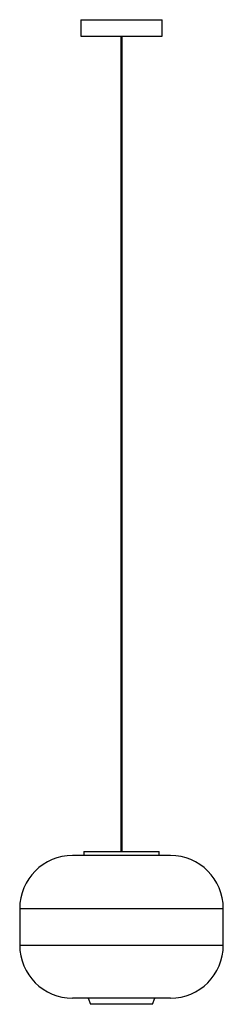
# Paper-space layout '_Izquierda' of a CAD drawing. Header units: millimetres. Extents: x -250 to 250, y -190 to 2225.
import ezdxf

# ---------------------------------------------------------------- set-up
doc = ezdxf.new("R2010")
doc.units = ezdxf.units.MM

psp = doc.layouts.new('_Izquierda')

# ---------------------------------------------------------------- linework, layer by layer
at = {"color": 7, "linetype": 'Continuous', "lineweight": 25}
for p, q in [((-100, 2225), (-100, 2185)), ((-100, 2225), (100, 2225)), ((100, 2185), (100, 2225)), ((-100, 2185), (100, 2185)), ((-1, 2185), (-1, 185)), ((1, 185), (1, 2185)), ((120, 175), (-120, 175)), ((-92.5, 185), (-92.5, 175)), ((-92.5, 185), (92.5, 185)), ((92.5, 175), (92.5, 185)), ((-250, 45), (-250, -45)), ((-250, 45), (250, 45)), ((250, -45), (250, 45)), ((-250, -45), (250, -45)), ((120, -175), (-120, -175)), ((-81.6, -175), (-76.1, -190)), ((76.1, -190), (-76.1, -190)), ((76.1, -190), (81.6, -175))]:
    psp.add_line(p, q, dxfattribs=at)
for centre, radius, start, end in [((-120, 45), 130, 90, 180), ((-1, 184.2), 0.943, 92.4371, 124.9405), ((1, 184.2), 0.943, 55.0595, 87.5629), ((120, 45), 130, 0, 90), ((-120, -45), 130, 180, 270), ((120, -45), 130, 270, 0)]:
    psp.add_arc(centre, radius, start, end, dxfattribs=at)
for points, knots in [([(-1.5, 2185), (-1.5, 2181.4), (-1.5, 2174.6), (-1.5, 2164.9), (-1.5, 2156), (-1.5, 2148.1), (-1.5, 2141.1), (-1.5, 2135), (-1.5, 2129.9), (-1.5, 2125.2), (-1.5, 2120.7), (-1.5, 2116.2), (-1.5, 2106.1), (-1.5, 2090.5), (-1.5, 2068.1), (-1.5, 2044.3), (-1.5, 2019.1), (-1.5, 1987.4), (-1.5, 1949.2), (-1.5, 1904.5), (-1.5, 1864.6), (-1.5, 1829.6), (-1.5, 1799.6), (-1.5, 1769.4), (-1.5, 1739.3), (-1.5, 1709.2), (-1.5, 1679.2), (-1.5, 1649.1), (-1.5, 1617.6), (-1.5, 1584.6), (-1.5, 1550.2), (-1.5, 1515.8), (-1.5, 1481.4), (-1.5, 1447.1), (-1.5, 1412.8), (-1.5, 1377.3), (-1.5, 1340.6), (-1.5, 1302.8), (-1.5, 1264.9), (-1.5, 1227.1), (-1.5, 1184.8), (-1.5, 1138.1), (-1.5, 1087.1), (-1.5, 1036), (-1.5, 985), (-1.5, 933.9), (-1.5, 883.8), (-1.5, 834.6), (-1.5, 786.4), (-1.5, 738.3), (-1.5, 690.1), (-1.5, 642), (-1.5, 593.8), (-1.5, 545.7), (-1.5, 497.5), (-1.5, 449.3), (-1.5, 405.4), (-1.5, 365.8), (-1.5, 330.5), (-1.5, 302.6), (-1.5, 282.5), (-1.5, 272.8), (-1.5, 266.3), (-1.5, 262.7), (-1.5, 259.1), (-1.5, 255.4), (-1.5, 250.7), (-1.5, 244.8), (-1.5, 237.4), (-1.5, 229), (-1.5, 219.5), (-1.5, 209), (-1.5, 197.3), (-1.5, 189.2), (-1.5, 185)], [0, 0, 0, 0, 0.005384, 0.010295, 0.014738, 0.018717, 0.022236, 0.025296, 0.027763, 0.029998, 0.032251, 0.034526, 0.036822, 0.047299, 0.057856, 0.070427, 0.083001, 0.095576, 0.118035, 0.140495, 0.162954, 0.177991, 0.193025, 0.208055, 0.223085, 0.238123, 0.253167, 0.26821, 0.283246, 0.300425, 0.317606, 0.33479, 0.351976, 0.369163, 0.38635, 0.403537, 0.422441, 0.441342, 0.460243, 0.479144, 0.498046, 0.523563, 0.549081, 0.574599, 0.600116, 0.625633, 0.651149, 0.675205, 0.699262, 0.723321, 0.74738, 0.771439, 0.795498, 0.819558, 0.843616, 0.867674, 0.891731, 0.909372, 0.927012, 0.944651, 0.951147, 0.957309, 0.959156, 0.960961, 0.962723, 0.96451, 0.966598, 0.969743, 0.973428, 0.977653, 0.982421, 0.987733, 0.993592, 1, 1, 1, 1]), ([(1.5, 185), (1.5, 189.2), (1.5, 197.2), (1.5, 208.6), (1.5, 218.6), (1.5, 227.3), (1.5, 234.4), (1.5, 240), (1.5, 244.6), (1.5, 249.1), (1.5, 253.6), (1.5, 263.6), (1.5, 279.2), (1.5, 305.7), (1.5, 337.9), (1.5, 378.1), (1.5, 420.7), (1.5, 465.7), (1.5, 515.7), (1.5, 570.8), (1.5, 631), (1.5, 691.2), (1.5, 749.2), (1.5, 805.1), (1.5, 858.9), (1.5, 912.7), (1.5, 966.5), (1.5, 1020.2), (1.5, 1073.9), (1.5, 1127.6), (1.5, 1178), (1.5, 1225.1), (1.5, 1269), (1.5, 1312.8), (1.5, 1356.5), (1.5, 1400.3), (1.5, 1444), (1.5, 1483.1), (1.5, 1517.7), (1.5, 1547.8), (1.5, 1577.9), (1.5, 1608.1), (1.5, 1638.2), (1.5, 1668.2), (1.5, 1698.3), (1.5, 1727.3), (1.5, 1755.3), (1.5, 1782.3), (1.5, 1809.3), (1.5, 1836.2), (1.5, 1865.9), (1.5, 1898.3), (1.5, 1933.5), (1.5, 1965.7), (1.5, 1995.1), (1.5, 2021.5), (1.5, 2048), (1.5, 2070), (1.5, 2087.2), (1.5, 2096.9), (1.5, 2103.5), (1.5, 2107.1), (1.5, 2110.7), (1.5, 2114.4), (1.5, 2119.1), (1.5, 2125), (1.5, 2132.4), (1.5, 2140.8), (1.5, 2150.3), (1.5, 2160.9), (1.5, 2172.6), (1.5, 2180.8), (1.5, 2185)], [0, 0, 0, 0, 0.006383, 0.012099, 0.017151, 0.021542, 0.025274, 0.027744, 0.02998, 0.032235, 0.034512, 0.036809, 0.047291, 0.057851, 0.07671, 0.095569, 0.118021, 0.140475, 0.162929, 0.193003, 0.223077, 0.253151, 0.283225, 0.310076, 0.336925, 0.363774, 0.390625, 0.417477, 0.444329, 0.471182, 0.498033, 0.519904, 0.541773, 0.563641, 0.585511, 0.607385, 0.62926, 0.651134, 0.666172, 0.681208, 0.696242, 0.711274, 0.726308, 0.741349, 0.756393, 0.771434, 0.784903, 0.79837, 0.811838, 0.825309, 0.838783, 0.856429, 0.874077, 0.891724, 0.904958, 0.918191, 0.931422, 0.94465, 0.951145, 0.957306, 0.959152, 0.960956, 0.962717, 0.964501, 0.966584, 0.969722, 0.973401, 0.977621, 0.982386, 0.9877, 0.993569, 1, 1, 1, 1])]:
    psp.add_open_spline(points, degree=3, knots=knots, dxfattribs=at)

doc.saveas('drawing.dxf')
